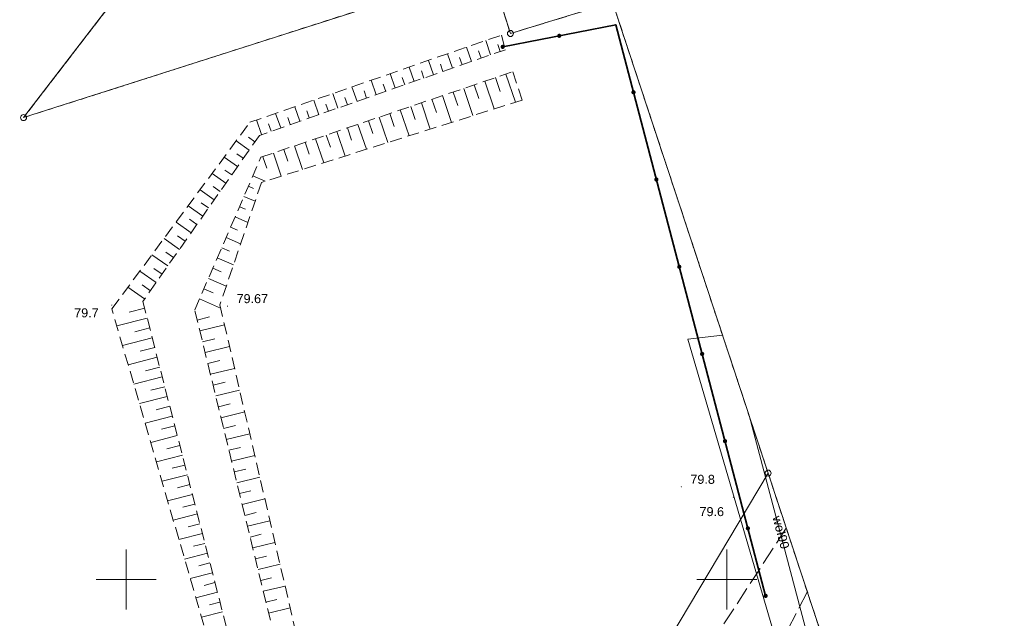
# Model space of a CAD drawing. Extents: x 6411274 to 6413600, y 5890750 to 5892331.
# Tile 18 of 22: x 6413041 to 6413123, y 5891397 to 5891447. Entities that reach past the tile are written whole.
import ezdxf
from ezdxf.enums import TextEntityAlignment as Align

# ---------------------------------------------------------------- set-up
doc = ezdxf.new("R2010")
doc.units = 0
for name, pattern in [('PRZER1-1', [1, 0.5, -0.5]), ('PRZER2-1', [1.5, 1, -0.5]), ('PRZER3-1', [2, 1.5, -0.5])]:
    doc.linetypes.add(name, pattern=pattern)
doc.layers.get('0').update_dxf_attribs({"linetype": 'CONTINUOUS'})
for name, color, linetype, lineweight in [('GEPPGD', 7, 'CONTINUOUS', 18), ('GESDZI', 7, 'CONTINUOUS', 18), ('GSLKOG', 7, 'CONTINUOUS', 35), ('GSPWPN', 7, 'CONTINUOUS', 13), ('GSPWPN_O', 7, 'CONTINUOUS', 13), ('GSPWPS', 7, 'CONTINUOUS', 13), ('GSPWPS_O', 7, 'CONTINUOUS', 13), ('GSSKOA', 7, 'CONTINUOUS', 18), ('GSSTRZ', 7, 'CONTINUOUS', 18), ('GSSZSN', 7, 'CONTINUOUS', 18)]:
    doc.layers.add(name, color=color, linetype=linetype, lineweight=lineweight)
for name, color, linetype, lineweight, true_color in [('GESUZY', 7, 'CONTINUOUS', 18, 0x008000), ('GULTPR', 7, 'CONTINUOUS', 18, 0xff9100), ('GULWPR', 5, 'CONTINUOUS', 18, 0x0000ff), ('GULWPR_O', 5, 'CONTINUOUS', 18, 0x0000ff), ('Ramka sekcyjna', 7, 'CONTINUOUS', 18, 0xa5007c)]:
    doc.layers.add(name, color=color, linetype=linetype, lineweight=lineweight, true_color=true_color)
doc.styles.add('Arial', font='Arial')

# ---------------------------------------------------------------- blocks, each defined once
blk = doc.blocks.new('GSPWPN1')
blk.add_hatch(color=0).paths.add_polyline_path([(-0.045, 0), (-0.043467, -0.011647), (-0.038971, -0.0225), (-0.03182, -0.03182), (-0.0225, -0.038971), (-0.011647, -0.043467), (0, -0.045), (0.011647, -0.043467), (0.0225, -0.038971), (0.03182, -0.03182), (0.038971, -0.0225), (0.043467, -0.011647), (0.045, 0), (0.043467, 0.011647), (0.038971, 0.0225), (0.03182, 0.03182), (0.0225, 0.038971), (0.011647, 0.043467), (0, 0.045), (-0.011647, 0.043467), (-0.0225, 0.038971), (-0.03182, 0.03182), (-0.038971, 0.0225), (-0.043467, 0.011647)])
blk = doc.blocks.new('GSPWPS1')
blk.add_hatch(color=0).paths.add_polyline_path([(-0.045, 0), (-0.043467, -0.011647), (-0.038971, -0.0225), (-0.03182, -0.03182), (-0.0225, -0.038971), (-0.011647, -0.043467), (0, -0.045), (0.011647, -0.043467), (0.0225, -0.038971), (0.03182, -0.03182), (0.038971, -0.0225), (0.043467, -0.011647), (0.045, 0), (0.043467, 0.011647), (0.038971, 0.0225), (0.03182, 0.03182), (0.0225, 0.038971), (0.011647, 0.043467), (0, 0.045), (-0.011647, 0.043467), (-0.0225, 0.038971), (-0.03182, 0.03182), (-0.038971, 0.0225), (-0.043467, 0.011647)])
blk = doc.blocks.new('GEPPGD1_1')
at = {"color": 0}
blk.add_lwpolyline([(0, 0.25), (0.077254, 0.237764), (0.146946, 0.202254), (0.202254, 0.146946), (0.237764, 0.077254), (0.25, 0), (0.237764, -0.077254), (0.202254, -0.146946), (0.146946, -0.202254), (0.077254, -0.237764), (0, -0.25), (-0.077254, -0.237764), (-0.146946, -0.202254), (-0.202254, -0.146946), (-0.237764, -0.077254), (-0.25, 0), (-0.237764, 0.077254), (-0.202254, 0.146946), (-0.146946, 0.202254), (-0.077254, 0.237764)], close=True, dxfattribs=at)
blk = doc.blocks.new('KOLO')
blk.add_hatch(color=0).paths.add_polyline_path([(-0.175, 0), (-0.169037, -0.045293), (-0.151554, -0.0875), (-0.123744, -0.123744), (-0.0875, -0.151554), (-0.045293, -0.169037), (0, -0.175), (0.045293, -0.169037), (0.0875, -0.151554), (0.123744, -0.123744), (0.151554, -0.0875), (0.169037, -0.045293), (0.175, 0), (0.169037, 0.045293), (0.151554, 0.0875), (0.123744, 0.123744), (0.0875, 0.151554), (0.045293, 0.169037), (0, 0.175), (-0.045293, 0.169037), (-0.0875, 0.151554), (-0.123744, 0.123744), (-0.151554, 0.0875), (-0.169037, 0.045293)])
blk = doc.blocks.new('GSLKOG1')
blk.add_hatch(color=0).paths.add_polyline_path([(-0.175, 0), (-0.169037, -0.045293), (-0.151554, -0.0875), (-0.123744, -0.123744), (-0.0875, -0.151554), (-0.045293, -0.169037), (0, -0.175), (0.045293, -0.169037), (0.0875, -0.151554), (0.123744, -0.123744), (0.151554, -0.0875), (0.169037, -0.045293), (0.175, 0), (0.169037, 0.045293), (0.151554, 0.0875), (0.123744, 0.123744), (0.0875, 0.151554), (0.045293, 0.169037), (0, 0.175), (-0.045293, 0.169037), (-0.0875, 0.151554), (-0.123744, 0.123744), (-0.151554, 0.0875), (-0.169037, 0.045293)])

msp = doc.modelspace()

# ---------------------------------------------------------------- linework, layer by layer
at = {"layer": 'GESDZI', "color": 7, "linetype": 'Continuous', "lineweight": 18, "elevation": 10.22}
for points in [[(6413045.68, 5891339.7), (6412994.987, 5891442.155), (6412987.146, 5891491.851), (6413044.023, 5891510.451), (6413068.637, 5891518.496), (6413071.888, 5891519.006), (6413094.026, 5891522.446), (6413092.806, 5891505.175), (6413041.468, 5891438.412), (6413080.266, 5891450.816), (6413081.41, 5891447.234), (6413081.986, 5891445.413), (6413090.486, 5891448.006), (6413103.43, 5891408.84), (6413065.71, 5891345.55), (6413062.61, 5891340.91)], [(6413060.38, 5891310), (6413045.68, 5891339.7), (6413062.61, 5891340.91), (6413065.71, 5891345.55), (6413103.43, 5891408.84), (6413111.701, 5891383.808), (6413116.37, 5891344.95), (6413078.98, 5891341.99)]]:
    msp.add_lwpolyline(points, close=True, dxfattribs=at)
for points in [[(6413080.266, 5891450.816), (6413041.468, 5891438.412), (6413092.806, 5891505.175)], [(6413145.679, 5891455.604), (6413141.168, 5891390.294), (6413157.947, 5891250.252), (6413166.655, 5891177.735), (6413169.895, 5891150.719), (6413176.585, 5891095.563), (6413148.237, 5891079.315), (6413146.989, 5891089.14), (6413141.194, 5891137.478), (6413140.033, 5891147.152), (6413128.175, 5891246.713), (6413116.37, 5891344.95), (6413111.701, 5891383.808), (6413103.43, 5891408.84), (6413090.486, 5891448.006), (6413081.986, 5891445.413), (6413081.41, 5891447.234)]]:
    msp.add_lwpolyline(points, dxfattribs=at)
at = {"layer": 'GESUZY', "color": 96, "linetype": 'PRZER1-1', "lineweight": 18, "true_color": 0x008000, "elevation": 10.08}
for points in [[(6413080.266, 5891450.816), (6413041.468, 5891438.412), (6413092.806, 5891505.175)], [(6413092.806, 5891505.175), (6413041.468, 5891438.412), (6413080.266, 5891450.816)], [(6413145.679, 5891455.604), (6413141.168, 5891390.294), (6413157.947, 5891250.252), (6413166.655, 5891177.735), (6413169.895, 5891150.719), (6413176.585, 5891095.563), (6413148.237, 5891079.315), (6413146.989, 5891089.14), (6413141.194, 5891137.478), (6413140.033, 5891147.152), (6413128.175, 5891246.713), (6413116.37, 5891344.95), (6413111.701, 5891383.808), (6413103.43, 5891408.84), (6413090.486, 5891448.006), (6413081.986, 5891445.413), (6413081.41, 5891447.234)], [(6413081.41, 5891447.234), (6413081.986, 5891445.413), (6413090.486, 5891448.006), (6413103.43, 5891408.84), (6413111.701, 5891383.808), (6413116.37, 5891344.95), (6413128.175, 5891246.713), (6413140.033, 5891147.152), (6413141.194, 5891137.478), (6413146.989, 5891089.14), (6413148.237, 5891079.315), (6413116.437, 5891060.811)]]:
    msp.add_lwpolyline(points, dxfattribs=at)
at = {"layer": 'GSLKOG', "color": 7, "linetype": 'Continuous', "lineweight": 35, "elevation": 10.18}
msp.add_lwpolyline([(6413103.222, 5891398.631), (6413090.752, 5891446.137), (6413081.343, 5891444.3)], dxfattribs=at)
at = {"layer": 'GSSKOA', "color": 7, "linetype": 'PRZER3-1', "lineweight": 18, "elevation": 10.18}
for points in [[(6413104.944, 5891404.259), (6413096.47, 5891391.29), (6413079.48, 5891363.48)], [(6413100.46, 5891386.95), (6413106.7, 5891398.944)]]:
    msp.add_lwpolyline(points, dxfattribs=at)
at = {"layer": 'GSSTRZ', "color": 7, "linetype": 'Continuous', "lineweight": 18, "elevation": 10.34}
for points in [[(6413080.266, 5891450.816), (6413041.468, 5891438.412), (6413092.806, 5891505.175)], [(6413145.679, 5891455.604), (6413141.168, 5891390.294), (6413157.947, 5891250.252), (6413166.655, 5891177.735), (6413169.895, 5891150.719), (6413176.585, 5891095.563), (6413148.237, 5891079.315), (6413146.989, 5891089.14), (6413141.194, 5891137.478), (6413140.033, 5891147.152), (6413128.175, 5891246.713), (6413116.37, 5891344.95), (6413111.701, 5891383.808), (6413103.43, 5891408.84), (6413090.486, 5891448.006), (6413081.986, 5891445.413), (6413081.41, 5891447.234)]]:
    msp.add_lwpolyline(points, dxfattribs=at)
at = {"layer": 'GSSZSN', "color": 7, "linetype": 'PRZER2-1', "lineweight": 18, "elevation": 10.06}
for points in [[(6413081.565, 5891444.067), (6413061.099, 5891436.936), (6413051.401, 5891423.129), (6413063.36, 5891376.486), (6413062.342, 5891376.022), (6413048.82, 5891422.496), (6413060.307, 5891438.027), (6413081.236, 5891445.281)], [(6413066.632, 5891377.655), (6413055.713, 5891422.412), (6413061.219, 5891435.112), (6413082.19, 5891442.233), (6413082.958, 5891439.869), (6413061.268, 5891433.025), (6413057.807, 5891422.834), (6413068.178, 5891378.132)]]:
    msp.add_lwpolyline(points, close=True, dxfattribs=at)
at = {"layer": 'GSSZSN', "color": 7, "linetype": 'Continuous', "lineweight": 18, "elevation": 10.06}
for points in [[(6413078.752, 5891443.087), (6413078.337, 5891444.276)], [(6413080.34, 5891443.64), (6413079.927, 5891444.827)], [(6413081.134, 5891443.917), (6413080.928, 5891444.51)], [(6413077.163, 5891442.533), (6413076.748, 5891443.725)], [(6413077.957, 5891442.81), (6413077.75, 5891443.405)], [(6413079.546, 5891443.363), (6413079.339, 5891443.957)], [(6413073.986, 5891441.427), (6413073.569, 5891442.624)], [(6413075.575, 5891441.98), (6413075.159, 5891443.174)], [(6413076.369, 5891442.257), (6413076.161, 5891442.853)], [(6413072.398, 5891440.873), (6413071.98, 5891442.073)], [(6413074.781, 5891441.703), (6413074.572, 5891442.301)], [(6413081.616, 5891442.038), (6413082.411, 5891439.696)], [(6413069.221, 5891439.766), (6413068.801, 5891440.971)], [(6413070.81, 5891440.32), (6413070.391, 5891441.522)], [(6413071.604, 5891440.596), (6413071.395, 5891441.197)], [(6413073.192, 5891441.15), (6413072.983, 5891441.749)], [(6413078.976, 5891441.142), (6413079.364, 5891439.999)], [(6413079.856, 5891441.44), (6413080.638, 5891439.137)], [(6413080.736, 5891441.739), (6413081.13, 5891440.578)], [(6413067.633, 5891439.213), (6413067.212, 5891440.42)], [(6413070.015, 5891440.043), (6413069.806, 5891440.645)], [(6413076.336, 5891440.245), (6413077.093, 5891438.018)], [(6413077.216, 5891440.544), (6413077.598, 5891439.421)], [(6413078.096, 5891440.843), (6413078.865, 5891438.577)], [(6413064.456, 5891438.106), (6413064.033, 5891439.319)], [(6413066.044, 5891438.659), (6413065.623, 5891439.87)], [(6413066.838, 5891438.936), (6413066.628, 5891439.541)], [(6413068.427, 5891439.49), (6413068.217, 5891440.093)], [(6413073.697, 5891439.349), (6413074.065, 5891438.264)], [(6413074.577, 5891439.648), (6413075.32, 5891437.459)], [(6413075.456, 5891439.946), (6413075.831, 5891438.842)], [(6413062.867, 5891437.553), (6413062.444, 5891438.768)], [(6413065.25, 5891438.383), (6413065.039, 5891438.988)], [(6413071.937, 5891438.751), (6413072.299, 5891437.685)], [(6413072.817, 5891439.05), (6413073.547, 5891436.899)], [(6413061.279, 5891436.999), (6413060.855, 5891438.217)], [(6413062.073, 5891437.276), (6413061.861, 5891437.884)], [(6413063.662, 5891437.829), (6413063.45, 5891438.436)], [(6413069.297, 5891437.855), (6413070.001, 5891435.78)], [(6413070.177, 5891438.154), (6413070.532, 5891437.107)], [(6413071.057, 5891438.452), (6413071.774, 5891436.34)], [(6413066.657, 5891436.958), (6413067, 5891435.95)], [(6413067.537, 5891437.257), (6413068.229, 5891435.221)], [(6413068.417, 5891437.556), (6413068.766, 5891436.528)], [(6413060.242, 5891435.716), (6413059.16, 5891436.476)], [(6413060.725, 5891436.404), (6413060.192, 5891436.778)], [(6413064.018, 5891436.062), (6413064.683, 5891434.102)], [(6413064.897, 5891436.361), (6413065.233, 5891435.371)], [(6413065.777, 5891436.66), (6413066.456, 5891434.662)], [(6413059.758, 5891435.028), (6413059.209, 5891435.414)], [(6413062.258, 5891435.464), (6413062.91, 5891433.543)], [(6413063.138, 5891435.763), (6413063.467, 5891434.793)], [(6413059.275, 5891434.34), (6413058.159, 5891435.123)], [(6413061.378, 5891435.166), (6413061.701, 5891434.214)], [(6413058.308, 5891432.963), (6413057.159, 5891433.771)], [(6413058.792, 5891433.651), (6413058.225, 5891434.049)], [(6413060.546, 5891433.56), (6413061.566, 5891433.119)], [(6413057.341, 5891431.587), (6413056.158, 5891432.418)], [(6413057.825, 5891432.275), (6413057.242, 5891432.685)], [(6413060.177, 5891432.708), (6413060.605, 5891432.522)], [(6413056.858, 5891430.898), (6413056.258, 5891431.32)], [(6413059.807, 5891431.855), (6413060.734, 5891431.453)], [(6413056.375, 5891430.21), (6413055.158, 5891431.065)], [(6413059.438, 5891431.003), (6413059.936, 5891430.787)], [(6413055.408, 5891428.834), (6413054.157, 5891429.712)], [(6413055.891, 5891429.522), (6413055.274, 5891429.955)], [(6413059.068, 5891430.15), (6413060.135, 5891429.688)], [(6413058.698, 5891429.297), (6413059.267, 5891429.051)], [(6413054.441, 5891427.457), (6413053.157, 5891428.359)], [(6413054.924, 5891428.145), (6413054.291, 5891428.591)], [(6413058.329, 5891428.445), (6413059.535, 5891427.922)], [(6413053.958, 5891426.769), (6413053.307, 5891427.226)], [(6413057.959, 5891427.592), (6413058.597, 5891427.316)], [(6413053.474, 5891426.081), (6413052.156, 5891427.007)], [(6413057.59, 5891426.74), (6413058.935, 5891426.156)], [(6413052.508, 5891424.704), (6413051.156, 5891425.654)], [(6413052.991, 5891425.393), (6413052.323, 5891425.861)], [(6413057.22, 5891425.887), (6413057.928, 5891425.58)], [(6413056.85, 5891425.034), (6413058.336, 5891424.391)], [(6413051.541, 5891423.328), (6413050.155, 5891424.301)], [(6413052.024, 5891424.016), (6413051.34, 5891424.497)], [(6413056.481, 5891424.182), (6413057.258, 5891423.845)], [(6413056.111, 5891423.329), (6413057.869, 5891422.567)], [(6413051.549, 5891422.55), (6413050.272, 5891422.222)], [(6413051.758, 5891421.735), (6413049.23, 5891421.087)], [(6413055.917, 5891421.578), (6413056.949, 5891421.83)], [(6413051.967, 5891420.92), (6413050.716, 5891420.6)], [(6413056.137, 5891420.675), (6413058.192, 5891421.176)], [(6413052.176, 5891420.106), (6413049.7, 5891419.471)], [(6413056.357, 5891419.772), (6413057.38, 5891420.022)], [(6413052.385, 5891419.291), (6413051.16, 5891418.977)], [(6413056.578, 5891418.869), (6413058.612, 5891419.366)], [(6413052.594, 5891418.476), (6413050.17, 5891417.855)], [(6413056.798, 5891417.967), (6413057.81, 5891418.213)], [(6413052.803, 5891417.662), (6413051.604, 5891417.354)], [(6413057.018, 5891417.064), (6413059.032, 5891417.555)], [(6413053.011, 5891416.847), (6413050.64, 5891416.239)], [(6413057.238, 5891416.161), (6413058.24, 5891416.405)], [(6413053.22, 5891416.032), (6413052.048, 5891415.732)], [(6413057.459, 5891415.258), (6413059.452, 5891415.745)], [(6413053.429, 5891415.218), (6413051.11, 5891414.623)], [(6413053.638, 5891414.403), (6413052.492, 5891414.109)], [(6413057.679, 5891414.355), (6413058.67, 5891414.597)], [(6413057.899, 5891413.453), (6413059.872, 5891413.934)], [(6413053.847, 5891413.588), (6413051.581, 5891413.007)], [(6413054.056, 5891412.774), (6413052.936, 5891412.486)], [(6413058.119, 5891412.55), (6413059.101, 5891412.789)], [(6413054.265, 5891411.959), (6413052.051, 5891411.391)], [(6413058.339, 5891411.647), (6413060.292, 5891412.123)], [(6413054.474, 5891411.144), (6413053.38, 5891410.864)], [(6413058.56, 5891410.744), (6413059.531, 5891410.981)], [(6413054.683, 5891410.33), (6413052.521, 5891409.775)], [(6413058.78, 5891409.841), (6413060.712, 5891410.313)], [(6413054.891, 5891409.515), (6413053.824, 5891409.241)], [(6413059, 5891408.939), (6413059.961, 5891409.173)], [(6413055.1, 5891408.7), (6413052.991, 5891408.159)], [(6413059.22, 5891408.036), (6413061.132, 5891408.502)], [(6413055.309, 5891407.886), (6413054.268, 5891407.619)], [(6413059.441, 5891407.133), (6413060.391, 5891407.365)], [(6413055.518, 5891407.071), (6413053.461, 5891406.543)], [(6413059.661, 5891406.23), (6413061.552, 5891406.692)], [(6413055.727, 5891406.256), (6413054.712, 5891405.996)], [(6413055.936, 5891405.442), (6413053.931, 5891404.928)], [(6413059.881, 5891405.328), (6413060.822, 5891405.557)], [(6413056.145, 5891404.627), (6413055.156, 5891404.373)], [(6413060.101, 5891404.425), (6413061.972, 5891404.881)], [(6413056.354, 5891403.812), (6413054.402, 5891403.312)], [(6413060.322, 5891403.522), (6413061.252, 5891403.749)], [(6413056.563, 5891402.998), (6413055.6, 5891402.751)], [(6413060.542, 5891402.619), (6413062.392, 5891403.071)], [(6413056.771, 5891402.183), (6413054.872, 5891401.696)], [(6413060.762, 5891401.716), (6413061.682, 5891401.941)], [(6413056.98, 5891401.368), (6413056.044, 5891401.128)], [(6413060.982, 5891400.814), (6413062.812, 5891401.26)], [(6413057.189, 5891400.553), (6413055.342, 5891400.08)], [(6413061.203, 5891399.911), (6413062.112, 5891400.133)], [(6413057.398, 5891399.739), (6413056.488, 5891399.505)], [(6413061.423, 5891399.008), (6413063.232, 5891399.449)], [(6413057.607, 5891398.924), (6413055.812, 5891398.464)], [(6413057.816, 5891398.109), (6413056.932, 5891397.883)], [(6413061.643, 5891398.105), (6413062.543, 5891398.325)], [(6413061.863, 5891397.202), (6413063.652, 5891397.639)], [(6413058.025, 5891397.295), (6413056.282, 5891396.848)]]:
    msp.add_lwpolyline(points, dxfattribs=at)
at = {"layer": 'GULTPR', "color": 30, "linetype": 'Continuous', "lineweight": 18, "true_color": 0xff9100, "elevation": 10.14}
msp.add_lwpolyline([(6412923.545, 5891317.122), (6412972.158, 5891321.042), (6412988.87, 5891321.482), (6412999.647, 5891323.343), (6413013.31, 5891323.869), (6412997.733, 5891348.503), (6413105.61, 5891389.763), (6413096.748, 5891419.973), (6413099.633, 5891420.327)], dxfattribs=at)
at = {"layer": 'GULWPR', "color": 5, "linetype": 'Continuous', "lineweight": 18, "true_color": 0x0000ff, "elevation": 10.14}
msp.add_lwpolyline([(6413101.845, 5891413.633), (6413107.002, 5891394.158), (6413107.251, 5891393.406)], dxfattribs=at)
at = {"layer": 'Ramka sekcyjna', "color": 224, "linetype": 'Continuous', "lineweight": 18, "true_color": 0xa5007c, "elevation": 100, "flags": 128}
for points in [[(6413050, 5891397.5), (6413050, 5891402.5)], [(6413100, 5891397.5), (6413100, 5891402.5)], [(6413052.5, 5891400), (6413047.5, 5891400)], [(6413102.5, 5891400), (6413097.5, 5891400)]]:
    msp.add_lwpolyline(points, dxfattribs=at)

# ---------------------------------------------------------------- block references
at = {"layer": 'GEPPGD', "color": 7, "linetype": 'Continuous', "lineweight": 18}
for p in [(6413081.986, 5891445.413, 10.24), (6413041.468, 5891438.412, 10.24), (6413103.43, 5891408.84, 10.24)]:
    msp.add_blockref('GEPPGD1_1', p, dxfattribs=at)
at = {"layer": 'GSLKOG', "color": 7, "linetype": 'Continuous', "lineweight": 35}
for name, p, rotation in [('KOLO', (6413086.047, 5891445.218, 10.18), 191.0428388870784), ('KOLO', (6413086.047, 5891445.218, 10.18), 191.0428388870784), ('GSLKOG1', (6413081.343, 5891444.3, 10.18), 191.0428388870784), ('KOLO', (6413092.226, 5891440.519, 10.18), 104.7078824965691), ('KOLO', (6413092.226, 5891440.519, 10.18), 104.7078824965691), ('KOLO', (6413094.13, 5891433.265, 10.18), 104.7078824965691), ('KOLO', (6413094.13, 5891433.265, 10.18), 104.7078824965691), ('KOLO', (6413096.035, 5891426.011, 10.18), 104.7078824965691), ('KOLO', (6413096.035, 5891426.011, 10.18), 104.7078824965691), ('KOLO', (6413097.939, 5891418.756, 10.18), 104.7078824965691), ('KOLO', (6413097.939, 5891418.756, 10.18), 104.7078824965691), ('KOLO', (6413099.843, 5891411.502, 10.18), 104.7078824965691), ('KOLO', (6413099.843, 5891411.502, 10.18), 104.7078824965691), ('KOLO', (6413101.747, 5891404.248, 10.18), 104.7078824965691), ('KOLO', (6413101.747, 5891404.248, 10.18), 104.7078824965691), ('GSLKOG1', (6413103.222, 5891398.631, 10.18), 104.7078824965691)]:
    msp.add_blockref(name, p, dxfattribs=dict(at, rotation=rotation))
at = {"layer": 'GSPWPN', "color": 7, "linetype": 'Continuous', "lineweight": 13}
for p in [(6413048.808, 5891422.814, 10.08), (6413096.21, 5891407.7, 10.08), (6413100.537, 5891406.849, 10.08)]:
    msp.add_blockref('GSPWPN1', p, dxfattribs=at)
at = {"layer": 'GSPWPS', "color": 7, "linetype": 'Continuous', "lineweight": 13}
msp.add_blockref('GSPWPS1', (6413058.446, 5891422.73, 10.08), dxfattribs=at)

# ---------------------------------------------------------------- texts
at = {"layer": 'GSPWPN_O', "color": 7, "linetype": 'Continuous', "lineweight": 0, "style": 'Arial'}
for s, p in [('79.7', (6413045.682, 5891421.799, 10.8)), ('79.8', (6413096.96, 5891407.95, 10.8)), ('79.6', (6413097.72, 5891405.264, 10.8))]:
    msp.add_text(s, height=0.75, dxfattribs=at).set_placement(p)
at = {"layer": 'GSPWPS_O', "color": 7, "linetype": 'Continuous', "lineweight": 0, "style": 'Arial'}
msp.add_text('79.67', height=0.75, dxfattribs=at).set_placement((6413059.196, 5891422.98, 10.8))
at = {"layer": 'GULWPR_O', "color": 5, "linetype": 'Continuous', "lineweight": 0, "true_color": 0x0000ff, "style": 'Arial'}
msp.add_text('woI90', height=0.75, rotation=284.83097, dxfattribs=at).set_placement((6413104.14, 5891403.82, 10.8), align=Align.CENTER)

doc.saveas('drawing.dxf')
